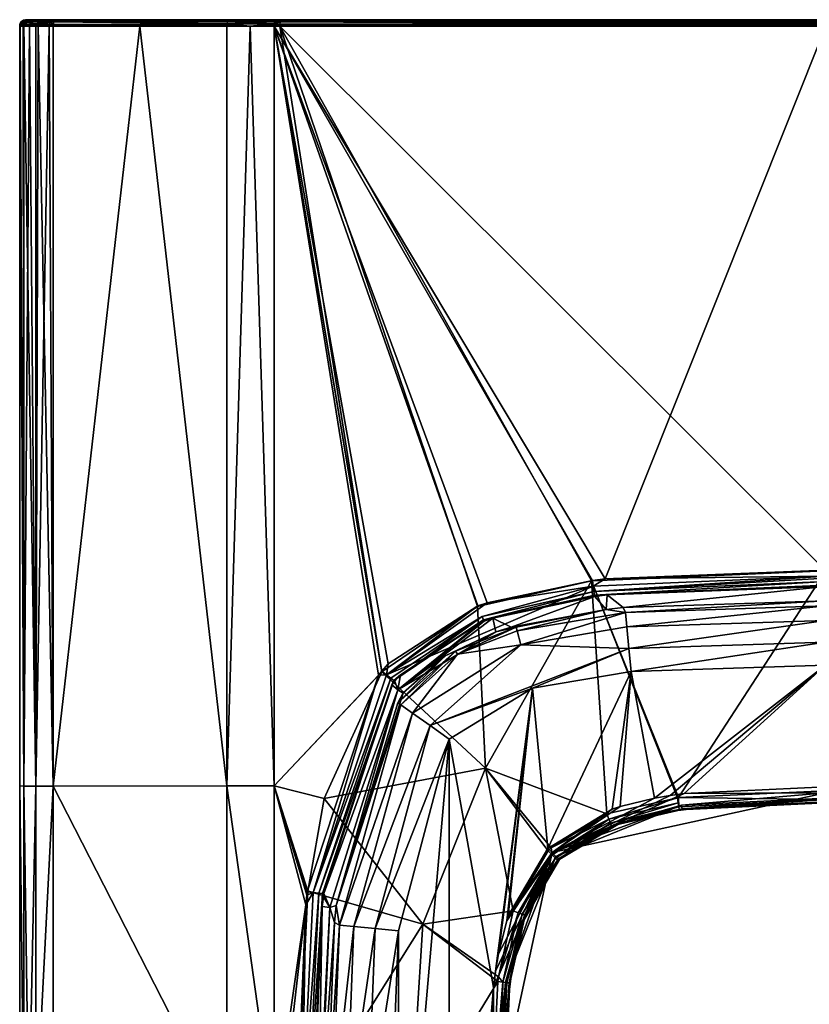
# Model space of a CAD drawing. Header units: centimetres. Extents: x 0.17 to 5.25, y -16.24 to -10.14.
# Tile 4 of 6: x 0.17 to 2.66, y -13.25 to -10.14. Entities that reach past the tile are written whole.
import ezdxf

# ---------------------------------------------------------------- set-up
doc = ezdxf.new("R2010")
doc.units = ezdxf.units.CM
doc.layers.get('0').update_dxf_attribs({"true_color": 0x5890e1})

msp = doc.modelspace()

# ---------------------------------------------------------------- meshes
at = {"color": 114, "true_color": 0x1bb158}
mesh = msp.add_polyface(dxfattribs=at)
corners = [(0.1765, -10.1498, 30.5367), (0.1768, -10.1506, 30.5165), (0.1756, -10.1506, 30.5367), (0.1848, -10.1451, 30.5174), (0.183, -10.1453, 30.5367), (0.1836, -10.1451, 30.5367), (0.1919, -10.1438, 30.5183), (0.1908, -10.1438, 30.5367), (0.172, -10.1563, 30.5367), (0.1908, -10.1438, 30.7115), (0.1884, -10.144, 30.8863), (0.1831, -10.1453, 30.8863), (0.1792, -10.1474, 30.8863), (0.1765, -10.1498, 30.8863), (0.1728, -10.1547, 30.8863), (0.1908, -10.1438, 31.0387), (0.1884, -10.144, 31.1911), (0.1831, -10.1453, 31.1911), (0.1792, -10.1474, 31.1911), (0.1765, -10.1498, 31.1911), (0.1728, -10.1547, 31.1911), (0.1908, -10.1438, 31.366), (0.1836, -10.1451, 31.5407), (0.1908, -10.1438, 31.5407), (0.183, -10.1453, 31.5407), (0.1765, -10.1498, 31.5407), (0.1756, -10.1506, 31.5407), (0.194, -10.1451, 31.5973), (0.1865, -10.1506, 31.6002), (0.172, -10.1563, 31.5407)]
mesh.append_faces([[corners[k] for k in face] for face in [(0, 1, 2), (0, 3, 1), (0, 4, 3), (3, 4, 5), (8, 2, 1), (7, 5, 9), (9, 5, 10), (10, 5, 11), (11, 5, 4), (12, 4, 0), (13, 0, 2), (14, 13, 2), (13, 12, 0), (12, 11, 4), (15, 10, 11), (16, 11, 17), (16, 15, 11), (11, 12, 17), (17, 12, 18), (18, 12, 13), (19, 13, 14), (20, 19, 14), (19, 18, 13), (21, 16, 22), (23, 21, 22), (16, 17, 22), (22, 17, 24), (24, 17, 18), (25, 18, 19), (26, 19, 20), (26, 25, 19), (25, 24, 18), (22, 24, 27), (27, 24, 25), (28, 25, 26), (29, 28, 26), (25, 28, 27)]], dxfattribs={"color": 114})
mesh.append_faces([[corners[k] for k in face] for face in [(6, 5, 7)]], dxfattribs={"vtx0": -1, "color": 114})
mesh.append_faces([[corners[k] for k in face] for face in [(6, 3, 5)]], dxfattribs={"vtx2": -1, "color": 114})
mesh = msp.add_polyface(dxfattribs=at)
corners = [(0.1908, -10.1438, 31.366), (0.1908, -10.1438, 30.7115), (0.1908, -10.1438, 31.0387), (0.2352, -10.1438, 30.4291), (0.269, -10.1451, 30.3954), (0.2118, -10.1451, 30.446), (0.2178, -10.1438, 30.4502), (0.2021, -10.1438, 30.4791), (0.2724, -10.1438, 30.4018), (0.2811, -10.1451, 30.3896), (0.278, -10.1506, 30.3823), (0.2653, -10.1506, 30.3883), (0.1848, -10.1451, 30.5174), (0.1919, -10.1438, 30.5183), (0.1768, -10.1506, 30.5165), (0.2052, -10.1506, 30.4415), (0.1884, -10.144, 30.8863), (0.1884, -10.144, 31.1911), (0.2007, -10.1438, 31.5948), (0.1836, -10.1451, 31.5407), (0.194, -10.1451, 31.5973), (0.2421, -10.1438, 31.6548), (0.2811, -10.1451, 31.6878), (0.284, -10.1438, 31.6811), (0.2321, -10.1506, 31.6662), (0.2373, -10.1451, 31.6602), (0.1908, -10.1438, 31.5407), (0.5563, -10.1438, 31.7929), (0.5563, -10.1438, 30.2845), (0.284, -10.1438, 30.3963), (0.1908, -10.1438, 30.5367), (0.2291, -10.1592, 31.6696), (0.1865, -10.1506, 31.6002), (0.278, -10.1506, 31.6952)]
mesh.append_faces([[corners[k] for k in face] for face in [(3, 4, 5), (6, 5, 7), (6, 3, 5), (12, 13, 7), (5, 12, 7), (3, 8, 4), (1, 16, 2), (2, 17, 0)]], dxfattribs={"color": 114})
mesh.append_faces([[corners[k] for k in face] for face in [(0, 1, 2), (8, 9, 4), (4, 10, 11), (5, 14, 12), (4, 15, 5), (18, 19, 20), (21, 22, 23), (24, 22, 25), (18, 25, 21), (24, 20, 32)]], dxfattribs={"vtx0": -1, "color": 114})
mesh.append_faces([[corners[k] for k in face] for face in [(0, 18, 21), (0, 21, 23), (0, 23, 27), (0, 28, 29), (0, 29, 8), (0, 8, 3), (0, 3, 6), (0, 6, 7), (0, 7, 13), (0, 13, 30), (0, 30, 1)]], dxfattribs={"vtx0": -1, "vtx2": -1, "color": 114})
mesh.append_faces([[corners[k] for k in face] for face in [(0, 26, 18), (8, 29, 9), (4, 9, 10), (5, 15, 14), (4, 11, 15), (18, 26, 19), (21, 25, 22), (31, 24, 32), (24, 33, 22), (18, 20, 25), (24, 25, 20)]], dxfattribs={"vtx2": -1, "color": 114})
mesh = msp.add_polyface(dxfattribs=at)
corners = [(0.973, -10.1506, 31.9447), (0.9911, -10.1506, 31.9458), (0.9731, -10.1498, 31.9439), (0.8258, -10.1498, 31.9126), (0.8255, -10.1506, 31.9133), (0.9013, -10.1438, 31.9197), (0.9735, -10.1451, 31.9367), (0.9739, -10.1438, 31.9296), (0.9735, -10.1452, 31.937), (0.8282, -10.1452, 31.9061), (0.8283, -10.1451, 31.9059), (0.8308, -10.1438, 31.8991), (0.2811, -10.1451, 31.6878), (0.278, -10.1506, 31.6952), (0.5563, -10.1438, 31.7929), (0.284, -10.1438, 31.6811), (0.9739, -10.1438, 30.1479), (0.9735, -10.1451, 30.1408), (0.9013, -10.1438, 30.1577), (0.9735, -10.1452, 30.1405), (0.8282, -10.1452, 30.1714), (0.8283, -10.1451, 30.1716), (0.8308, -10.1438, 30.1784), (0.9731, -10.1498, 30.1336), (0.8255, -10.1506, 30.1641), (0.973, -10.1506, 30.1328), (0.5563, -10.1438, 30.2845), (0.2811, -10.1451, 30.3896), (0.284, -10.1438, 30.3963), (0.8258, -10.1498, 30.1649), (0.278, -10.1506, 30.3823), (0.1908, -10.1438, 31.366), (0.992, -10.1438, 31.9306)]
mesh.append_faces([[corners[k] for k in face] for face in [(0, 1, 2), (5, 6, 7), (8, 6, 5), (8, 5, 9), (5, 10, 9), (11, 10, 5), (10, 12, 9), (12, 3, 9), (13, 3, 12), (4, 3, 13), (11, 14, 10), (14, 12, 10), (15, 12, 14), (16, 17, 18), (18, 17, 19), (20, 18, 19), (20, 21, 18), (18, 21, 22), (22, 21, 26), (26, 21, 27), (28, 26, 27), (21, 20, 27), (27, 20, 29), (30, 29, 24), (30, 27, 29)]], dxfattribs={"color": 114})
mesh.append_faces([[corners[k] for k in face] for face in [(0, 3, 4), (3, 8, 9), (23, 20, 19), (24, 23, 25)]], dxfattribs={"vtx0": -1, "color": 114})
mesh.append_faces([[corners[k] for k in face] for face in [(31, 14, 11), (31, 11, 5), (31, 5, 7), (31, 7, 32), (31, 16, 18), (31, 18, 22), (31, 22, 26)]], dxfattribs={"vtx0": -1, "vtx2": -1, "color": 114})
mesh.append_faces([[corners[k] for k in face] for face in [(0, 2, 3), (3, 2, 8), (23, 29, 20), (24, 29, 23)]], dxfattribs={"vtx2": -1, "color": 114})
mesh = msp.add_polyface(dxfattribs=at)
corners = [(0.9911, -10.1506, 31.9458), (0.9916, -10.1451, 31.9378), (0.9731, -10.1498, 31.9439), (0.9728, -10.1566, 31.9483), (0.9908, -10.1592, 31.9503), (0.9739, -10.1438, 31.9296), (0.9735, -10.1451, 31.9367), (0.992, -10.1438, 31.9306), (0.9735, -10.1452, 31.937), (0.9728, -10.1592, 31.9492), (0.9908, -10.1641, 31.9509), (2.0151, -11.9055, 30.0839), (0.9727, -10.1641, 30.1277), (2.7105, -10.1641, 30.0756), (1.9753, -11.9102, 30.0849), (1.6439, -11.9807, 30.0952), (1.6147, -11.991, 30.0963), (1.3314, -12.1736, 30.1084), (1.3118, -12.1959, 30.1093), (1.3015, -12.2085, 30.1098), (0.9727, -12.5579, 30.1277), (1.3113, -12.1983, 31.9682), (0.9727, -10.1641, 31.9498), (0.9727, -12.5579, 31.9498), (1.613, -11.9927, 31.9811), (1.9727, -11.9117, 31.9924), (2.7107, -11.8799, 32.0018), (1.6324, -12.0349, 30.127), (1.6278, -12.0242, 30.1103), (1.9802, -11.9456, 30.0992), (1.9778, -11.9286, 30.0883), (2.0221, -11.9563, 30.1333), (1.983, -11.9609, 30.1342), (1.982, -11.957, 30.1159), (1.6619, -12.0289, 30.1441), (2.0185, -12.0018, 31.4151), (1.7192, -12.0576, 31.4151), (0.9739, -10.1438, 30.1479), (2.7105, -10.1451, 30.0887), (0.9735, -10.1451, 30.1408), (0.973, -10.1506, 30.1328), (2.7105, -10.1592, 30.0762), (0.9728, -10.1566, 30.1291), (0.9731, -10.1498, 30.1336), (2.7105, -10.1506, 30.0807), (0.9728, -10.1592, 30.1283), (0.9735, -10.1452, 30.1405), (0.1908, -10.1438, 31.366), (4.429, -10.1438, 31.9306), (2.7105, -10.1438, 30.0959)]
mesh.append_faces([[corners[k] for k in face] for face in [(0, 1, 2), (0, 3, 4), (5, 6, 7), (7, 6, 1), (6, 8, 1), (1, 8, 2), (4, 9, 10), (11, 12, 13), (11, 14, 12), (12, 14, 15), (16, 12, 15), (16, 17, 12), (12, 17, 18), (19, 12, 18), (19, 20, 12), (21, 22, 23), (21, 10, 22), (21, 24, 10), (10, 24, 25), (26, 10, 25), (27, 28, 29), (28, 30, 29), (15, 14, 30), (30, 14, 11), (31, 32, 33), (33, 32, 34), (34, 27, 33), (33, 27, 29), (32, 35, 36), (34, 32, 36), (37, 38, 39), (40, 41, 42), (40, 43, 44), (42, 41, 45), (13, 12, 45), (43, 46, 38), (38, 46, 39)]], dxfattribs={"color": 114})
mesh.append_faces([[corners[k] for k in face] for face in [(47, 7, 48), (47, 49, 37)]], dxfattribs={"vtx0": -1, "vtx2": -1, "color": 114})
mesh = msp.add_polyface(dxfattribs=at)
corners = [(2.7105, -10.1641, 30.0756), (3.1827, -11.888, 30.0794), (2.7105, -11.8785, 30.0756), (2.0151, -11.9055, 30.0839), (2.7107, -11.8799, 32.0018), (4.4302, -10.1641, 31.9509), (0.9908, -10.1641, 31.9509), (2.7165, -11.88, 32.0019), (2.7223, -11.8801, 32.0019), (2.7136, -11.88, 32.0019), (2.7122, -11.88, 32.0019), (2.7109, -11.88, 32.0019), (2.7102, -11.9297, 30.125), (2.7104, -11.9256, 30.1066), (3.1792, -11.9395, 30.1288), (2.7104, -11.9141, 30.09), (3.4391, -11.9571, 30.1159), (2.7104, -11.9031, 30.0819), (3.441, -11.9457, 30.0992), (2.7103, -11.897, 30.079), (1.982, -11.957, 30.1159), (1.9802, -11.9456, 30.0992), (2.0221, -11.9563, 30.1333), (1.9778, -11.9286, 30.0883), (2.7101, -11.9747, 31.4151), (2.0725, -11.9961, 31.4151), (2.0185, -12.0018, 31.4151), (1.983, -11.9609, 30.1342), (2.0801, -12.0117, 31.488), (2.71, -11.991, 31.488), (2.0843, -12.0571, 31.5542), (3.3365, -12.0115, 31.488), (0.9739, -10.1438, 30.1479), (2.7105, -10.1438, 30.0959), (2.7105, -10.1451, 30.0887), (0.973, -10.1506, 30.1328), (2.7105, -10.1506, 30.0807), (2.7105, -10.1592, 30.0762), (0.9731, -10.1498, 30.1336), (0.9728, -10.1592, 30.1283), (0.9916, -10.1451, 31.9378), (0.9911, -10.1506, 31.9458), (4.4299, -10.1506, 31.9458), (0.992, -10.1438, 31.9306), (4.4294, -10.1451, 31.9378), (0.9908, -10.1592, 31.9503), (4.4302, -10.1592, 31.9503), (0.1908, -10.1438, 31.366), (4.447, -10.1438, 30.1479)]
mesh.append_faces([[corners[k] for k in face] for face in [(0, 1, 2), (3, 0, 2), (4, 5, 6), (4, 7, 8), (4, 9, 7), (4, 10, 9), (4, 11, 10), (12, 13, 14), (13, 15, 16), (15, 17, 18), (18, 17, 19), (19, 2, 1), (20, 21, 15), (13, 20, 15), (13, 22, 20), (13, 12, 22), (19, 3, 2), (19, 23, 3), (19, 21, 23), (19, 17, 21), (21, 17, 15), (24, 25, 12), (12, 25, 22), (22, 25, 26), (27, 22, 26), (14, 24, 12), (26, 25, 28), (28, 25, 24), (29, 28, 24), (29, 30, 28), (31, 29, 24), (32, 33, 34), (35, 36, 37), (36, 38, 34), (37, 0, 39)]], dxfattribs={"color": 114})
mesh.append_faces([[corners[k] for k in face] for face in [(47, 48, 33)]], dxfattribs={"vtx0": -1, "vtx2": -1, "color": 114})
mesh.append_faces([[corners[k] for k in face] for face in [(40, 41, 42), (43, 40, 44), (41, 45, 46), (45, 6, 5)]], dxfattribs={"vtx2": -1, "color": 114})
mesh = msp.add_polyface(dxfattribs=at)
corners = [(4.4474, -10.1451, 31.9367), (4.429, -10.1438, 31.9306), (4.4294, -10.1451, 31.9378), (4.4299, -10.1506, 31.9458), (4.4479, -10.1498, 31.9439), (0.9916, -10.1451, 31.9378), (0.992, -10.1438, 31.9306), (0.9911, -10.1506, 31.9458), (4.4302, -10.1592, 31.9503), (4.447, -10.1438, 30.1479), (4.4474, -10.1451, 30.1408), (2.7105, -10.1438, 30.0959), (2.7105, -10.1451, 30.0887), (4.4474, -10.1452, 30.1405), (4.4479, -10.1498, 30.1336), (2.7105, -10.1506, 30.0807), (4.448, -10.1506, 30.1328), (4.4482, -10.1566, 30.1291), (4.4482, -10.1592, 30.1283), (0.1908, -10.1438, 31.366), (4.447, -10.1438, 31.9296), (4.5197, -10.1438, 31.9197), (4.5902, -10.1438, 31.8991), (4.8647, -10.1438, 31.7929), (5.137, -10.1438, 31.6811), (5.1643, -10.1438, 31.6662), (5.1789, -10.1438, 31.6548), (5.2127, -10.1438, 31.6115), (5.2203, -10.1438, 31.5948), (5.2302, -10.1438, 31.5407), (5.2302, -10.1438, 31.366), (5.2302, -10.1438, 31.1911), (5.2302, -10.1438, 31.0387), (5.2302, -10.1438, 30.8863), (5.2302, -10.1438, 30.7115), (5.2302, -10.1438, 30.5367), (5.2291, -10.1438, 30.5183), (5.2127, -10.1438, 30.4659), (5.2031, -10.1438, 30.4502), (5.1643, -10.1438, 30.4112), (5.1486, -10.1438, 30.4018), (5.137, -10.1438, 30.3963), (4.8647, -10.1438, 30.2845), (4.5902, -10.1438, 30.1784), (4.5197, -10.1438, 30.1577)]
mesh.append_faces([[corners[k] for k in face] for face in [(0, 1, 2), (2, 3, 4), (9, 10, 11), (11, 10, 12), (10, 13, 12), (12, 13, 14), (15, 14, 16), (17, 15, 16), (17, 18, 15), (14, 15, 12)]], dxfattribs={"color": 114})
mesh.append_faces([[corners[k] for k in face] for face in [(5, 3, 2), (6, 2, 1), (7, 8, 3)]], dxfattribs={"vtx0": -1, "color": 114})
mesh.append_faces([[corners[k] for k in face] for face in [(19, 1, 20), (19, 20, 21), (19, 21, 22), (19, 22, 23), (19, 23, 24), (19, 24, 25), (19, 25, 26), (19, 26, 27), (19, 27, 28), (19, 28, 29), (19, 29, 30), (19, 30, 31), (19, 31, 32), (19, 32, 33), (19, 33, 34), (19, 34, 35), (19, 35, 36), (19, 36, 37), (19, 37, 38), (19, 38, 39), (19, 39, 40), (19, 40, 41), (19, 41, 42), (19, 42, 43), (19, 43, 44), (19, 44, 9)]], dxfattribs={"vtx0": -1, "vtx2": -1, "color": 114})
mesh = msp.add_polyface(dxfattribs=at)
corners = [(0.172, -10.1563, 30.5367), (0.1723, -10.1592, 30.5159), (0.1711, -10.1592, 30.5367), (0.1768, -10.1506, 30.5165), (0.2653, -10.1506, 30.3883), (0.2763, -10.1592, 30.3781), (0.2633, -10.1592, 30.3843), (0.2209, -10.1641, 30.4148), (0.2016, -10.1592, 30.4389), (0.1705, -10.1641, 30.5367), (0.2052, -10.1506, 30.4415), (0.1833, -10.1641, 30.4714), (0.1728, -10.1547, 30.8863), (0.1756, -10.1506, 30.5367), (0.172, -10.1564, 30.8863), (0.1705, -10.1641, 30.7115), (0.1705, -10.1641, 30.8863), (0.1728, -10.1547, 31.1911), (0.172, -10.1564, 31.1911), (0.1705, -10.1641, 31.0387), (0.1705, -10.1641, 31.1911), (0.172, -10.1563, 31.5407), (0.1711, -10.1592, 31.5407), (0.1705, -10.1641, 31.366), (0.1756, -10.1506, 31.5407), (0.1823, -10.1592, 31.6018), (0.1865, -10.1506, 31.6002), (0.1831, -10.1641, 31.6056), (0.2212, -10.1641, 31.663), (0.2291, -10.1592, 31.6696), (0.2287, -10.1641, 31.6701), (0.1817, -10.1641, 31.602), (0.1705, -10.1641, 31.5407), (0.2761, -10.1641, 31.6998), (0.2763, -10.1592, 31.6993), (0.278, -10.1506, 31.6952), (0.2321, -10.1506, 31.6662), (0.278, -10.1506, 30.3823), (0.2761, -10.1641, 30.3776)]
mesh.append_faces([[corners[k] for k in face] for face in [(0, 1, 2), (0, 3, 1), (7, 8, 6), (1, 8, 11), (12, 13, 0), (14, 0, 2), (15, 14, 2), (15, 16, 14), (14, 12, 0), (17, 12, 14), (18, 14, 19), (20, 18, 19), (14, 16, 19), (18, 17, 14), (21, 17, 18), (22, 18, 23), (18, 20, 23), (22, 21, 18), (21, 24, 17), (21, 25, 26), (21, 22, 25), (25, 27, 28), (29, 28, 30), (25, 28, 29)]], dxfattribs={"color": 114})
mesh.append_faces([[corners[k] for k in face] for face in [(4, 5, 6), (1, 9, 2), (4, 8, 10), (10, 1, 3), (31, 22, 32), (29, 33, 34), (29, 35, 36), (29, 26, 25)]], dxfattribs={"vtx0": -1, "color": 114})
mesh.append_faces([[corners[k] for k in face] for face in [(4, 37, 5), (6, 5, 38), (4, 6, 8), (10, 8, 1), (31, 25, 22), (29, 30, 33), (29, 34, 35)]], dxfattribs={"vtx2": -1, "color": 114})
mesh = msp.add_polyface(dxfattribs=at)
corners = [(0.2761, -10.1641, 31.6998), (0.2287, -10.1641, 31.6701), (0.2761, -12.5588, 31.6998), (0.2212, -12.5591, 31.6629), (0.2212, -10.1641, 31.663), (0.1831, -10.1641, 31.6056), (0.1832, -12.5585, 31.6055), (0.1817, -10.1641, 31.602), (0.1705, -10.1641, 31.5407), (0.1705, -12.5579, 31.5407), (0.5488, -10.1641, 31.8118), (0.1705, -10.1641, 31.366), (0.1705, -12.5579, 31.1911), (0.1705, -10.1641, 31.1911), (0.1705, -10.1641, 31.0387), (0.1705, -12.5579, 30.8863), (0.1705, -10.1641, 30.8863), (0.2761, -10.1641, 30.3776), (0.5488, -10.1641, 30.2656), (0.2761, -12.5588, 30.3776), (0.1705, -10.1641, 30.5367), (0.1717, -10.1641, 30.5159), (0.1705, -12.5579, 30.5367), (0.1833, -12.5585, 30.4717), (0.1833, -10.1641, 30.4714), (0.1834, -12.5585, 30.4713), (0.2011, -10.1641, 30.4386), (0.2209, -12.5591, 30.4149), (0.2209, -10.1641, 30.4148), (0.2212, -12.5591, 30.4146), (0.263, -10.1641, 30.3837), (0.1705, -10.1641, 30.7115), (0.2633, -10.1592, 30.3843), (0.2016, -10.1592, 30.4389), (0.1723, -10.1592, 30.5159), (0.1711, -10.1592, 30.5367), (0.1711, -10.1592, 31.5407), (0.1823, -10.1592, 31.6018)]
mesh.append_faces([[corners[k] for k in face] for face in [(0, 1, 2), (2, 1, 3), (3, 1, 4), (5, 3, 4), (5, 6, 3), (5, 7, 6), (6, 7, 8), (9, 6, 8), (2, 10, 0), (8, 11, 9), (9, 11, 12), (12, 11, 13), (13, 14, 12), (12, 14, 15), (15, 14, 16), (17, 18, 19), (20, 21, 22), (22, 21, 23), (23, 21, 24), (25, 24, 26), (27, 26, 28), (29, 28, 30), (19, 30, 17), (19, 29, 30), (29, 27, 28), (27, 25, 26), (25, 23, 24), (16, 31, 15), (15, 31, 22), (22, 31, 20), (28, 32, 30), (28, 26, 33), (33, 26, 24), (34, 24, 21), (31, 35, 20), (8, 36, 11), (7, 5, 37)]], dxfattribs={"color": 114})
mesh.append_faces([[corners[k] for k in face] for face in [(32, 17, 30)]], dxfattribs={"vtx0": -1, "color": 114})
mesh.append_faces([[corners[k] for k in face] for face in [(34, 21, 20)]], dxfattribs={"vtx2": -1, "color": 114})
mesh = msp.add_polyface(dxfattribs=at)
corners = [(0.973, -10.1506, 31.9447), (0.9728, -10.1566, 31.9483), (0.9911, -10.1506, 31.9458), (0.9728, -10.1592, 31.9492), (0.9908, -10.1592, 31.9503), (0.9727, -10.1641, 31.9498), (0.9908, -10.1641, 31.9509), (0.8242, -10.1566, 31.9167), (0.897, -10.1641, 31.9395), (0.8237, -10.1641, 31.9181), (0.8239, -10.1592, 31.9176), (0.5488, -10.1641, 31.8118), (0.8237, -12.558, 31.9182), (0.2761, -12.5588, 31.6998), (0.9727, -12.5579, 31.9498), (0.2761, -12.5588, 30.3776), (0.5488, -10.1641, 30.2656), (0.8237, -12.558, 30.1593), (0.8237, -10.1641, 30.1594), (0.897, -10.1641, 30.1379), (0.9727, -12.5579, 30.1277), (0.9727, -10.1641, 30.1277), (0.2763, -10.1592, 31.6993), (0.2761, -10.1641, 31.6998), (0.278, -10.1506, 31.6952), (0.8255, -10.1506, 31.9133), (0.9728, -10.1566, 30.1291), (0.9728, -10.1592, 30.1283), (0.8239, -10.1592, 30.1599), (0.8242, -10.1566, 30.1607), (0.8255, -10.1506, 30.1641), (0.278, -10.1506, 30.3823), (0.2763, -10.1592, 30.3781), (0.2761, -10.1641, 30.3776), (0.973, -10.1506, 30.1328)]
mesh.append_faces([[corners[k] for k in face] for face in [(0, 1, 2), (1, 3, 4), (3, 5, 6), (7, 8, 1), (8, 3, 1), (5, 3, 8), (9, 8, 10), (8, 7, 10), (9, 11, 12), (12, 11, 13), (5, 8, 14), (14, 8, 12), (12, 8, 9), (15, 16, 17), (17, 16, 18), (18, 19, 17), (17, 19, 20), (20, 19, 21), (11, 9, 10), (22, 23, 11), (22, 11, 10), (22, 10, 7), (22, 7, 24), (7, 25, 24), (19, 26, 27), (21, 19, 27), (18, 28, 19), (19, 28, 29), (26, 19, 29), (29, 31, 30), (29, 32, 31), (29, 28, 32), (32, 28, 16), (33, 32, 16), (28, 18, 16)]], dxfattribs={"color": 114})
mesh.append_faces([[corners[k] for k in face] for face in [(0, 7, 1), (30, 26, 29)]], dxfattribs={"vtx0": -1, "color": 114})
mesh.append_faces([[corners[k] for k in face] for face in [(0, 25, 7), (30, 34, 26)]], dxfattribs={"vtx2": -1, "color": 114})
mesh = msp.add_polyface(dxfattribs=at)
corners = [(4.4482, -10.1566, 31.9483), (4.4302, -10.1592, 31.9503), (4.4482, -10.1592, 31.9492), (4.524, -10.1641, 31.9395), (4.5971, -10.1592, 31.9176), (4.5968, -10.1566, 31.9167), (4.4302, -10.1641, 31.9509), (4.4483, -10.1641, 31.9498), (3.3227, -11.8975, 30.0821), (3.1827, -11.888, 30.0794), (2.7105, -10.1641, 30.0756), (4.4483, -10.1641, 30.1277), (3.4458, -11.9104, 30.0849), (2.7107, -11.8799, 32.0018), (2.7223, -11.8801, 32.0019), (0.9908, -10.1592, 31.9503), (2.7339, -11.8801, 32.0019), (2.757, -11.8801, 32.0018), (2.8032, -11.8803, 32.0017), (2.8958, -11.8813, 32.0013), (3.0801, -11.8853, 31.9996), (3.4485, -11.9118, 31.9924), (4.1097, -12.1984, 31.9682), (4.5973, -12.558, 31.9182), (4.8722, -10.1641, 31.8118), (4.5973, -10.1641, 31.9181), (4.4482, -12.5582, 31.9498), (4.5973, -10.1641, 30.1594), (4.8722, -10.1641, 30.2656), (4.5973, -12.558, 30.1593), (4.524, -10.1641, 30.1379), (4.4482, -12.5582, 30.1277), (4.5968, -10.1566, 30.1607), (4.5971, -10.1592, 30.1599), (4.4482, -10.1592, 30.1283), (4.4482, -10.1566, 30.1291), (2.7105, -10.1506, 30.0807), (2.7105, -10.1592, 30.0762), (5.1447, -10.1592, 30.3781), (5.1447, -10.1592, 31.6993)]
mesh.append_faces([[corners[k] for k in face] for face in [(0, 1, 2), (3, 4, 5), (2, 6, 7), (2, 1, 6), (8, 9, 10), (10, 11, 12), (13, 14, 6), (0, 3, 5), (14, 16, 6), (6, 16, 17), (18, 6, 17), (18, 19, 6), (6, 19, 20), (21, 6, 20), (7, 6, 22), (23, 24, 25), (25, 3, 23), (26, 3, 7), (27, 28, 29), (11, 30, 31), (29, 30, 27), (3, 2, 7), (0, 2, 3), (30, 32, 33), (27, 30, 33), (11, 34, 30), (30, 34, 35), (32, 30, 35), (36, 34, 37), (11, 10, 34), (34, 10, 37), (27, 33, 28), (28, 33, 38), (33, 32, 38), (24, 39, 4), (25, 24, 4), (4, 39, 5), (25, 4, 3)]], dxfattribs={"color": 114})
mesh.append_faces([[corners[k] for k in face] for face in [(15, 6, 1)]], dxfattribs={"vtx0": -1, "color": 114})
mesh = msp.add_polyface(dxfattribs=at)
corners = [(2.0449, -12.679, 31.6433), (2.2566, -12.6187, 31.6262), (2.2582, -12.6298, 31.6433), (2.0458, -12.6817, 31.6528), (2.2586, -12.6326, 31.6528), (2.1802, -12.6461, 31.662), (2.2282, -12.6378, 31.662), (2.0785, -12.6714, 31.662), (1.8481, -12.7678, 31.6149), (2.2205, -12.5876, 31.6112), (2.2641, -12.5815, 31.6112), (2.7105, -12.5792, 31.6149), (2.7105, -12.5963, 31.6262), (2.2706, -12.6319, 31.662), (2.0778, -12.6716, 31.7157), (2.1802, -12.6461, 31.7169), (2.2278, -12.6379, 31.7173), (2.2706, -12.6319, 31.7176), (2.247, -12.5949, 31.7874), (2.7107, -11.8799, 32.0018), (1.9727, -11.9117, 31.9924), (2.2434, -12.5953, 31.7874), (2.0324, -12.6752, 31.7569), (2.0358, -12.6832, 31.7368), (2.2477, -12.6242, 31.7577), (2.2459, -12.6116, 31.7745), (2.0273, -12.6626, 31.774), (2.2489, -12.632, 31.7383), (2.7105, -12.601, 31.7582), (2.0972, -12.1977, 31.6112), (2.0906, -12.1247, 31.5976), (2.7097, -12.1045, 31.5976), (2.0843, -12.0571, 31.5542), (2.7099, -12.0366, 31.5542), (2.7096, -12.1778, 31.6112), (2.1706, -12.5963, 31.6112), (2.0633, -12.6229, 31.6112)]
mesh.append_faces([[corners[k] for k in face] for face in [(0, 1, 2), (3, 2, 4), (5, 4, 6), (5, 3, 4), (5, 7, 3), (8, 9, 10), (11, 8, 10), (11, 1, 8), (1, 12, 2), (13, 4, 2), (13, 6, 4), (0, 2, 3), (14, 7, 15), (15, 7, 5), (6, 15, 5), (6, 16, 15), (6, 17, 16), (6, 13, 17), (18, 19, 20), (21, 18, 20), (22, 23, 24), (25, 24, 18), (21, 25, 18), (21, 26, 25), (15, 27, 23), (15, 16, 27), (27, 16, 17), (28, 27, 17), (28, 24, 27), (28, 18, 24), (26, 22, 25), (25, 22, 24), (23, 27, 24), (29, 30, 31), (32, 33, 30)]], dxfattribs={"color": 114})
mesh.append_faces([[corners[k] for k in face] for face in [(34, 35, 29)]], dxfattribs={"vtx0": -1, "vtx1": -1, "color": 114})
mesh.append_faces([[corners[k] for k in face] for face in [(34, 10, 9), (34, 9, 35), (29, 35, 36)]], dxfattribs={"vtx0": -1, "vtx2": -1, "color": 114})
mesh = msp.add_polyface(dxfattribs=at)
corners = [(2.7105, -12.5792, 31.6149), (2.2641, -12.5815, 31.6112), (2.7105, -12.5605, 31.6112), (2.7105, -12.5963, 31.6262), (2.2566, -12.6187, 31.6262), (2.2582, -12.6298, 31.6433), (2.7105, -12.6077, 31.6433), (2.2706, -12.6319, 31.662), (2.7105, -12.6113, 31.662), (3.1489, -12.6317, 31.662), (3.1598, -12.6294, 31.6433), (3.1613, -12.6183, 31.6262), (3.1553, -12.5813, 31.6112), (2.7105, -12.6113, 31.7186), (3.1489, -12.6317, 31.7176), (2.2706, -12.6319, 31.7176), (2.8958, -11.8813, 32.0013), (2.7105, -12.5729, 31.7877), (3.1537, -12.5923, 31.7874), (2.8032, -11.8803, 32.0017), (2.757, -11.8801, 32.0018), (2.7339, -11.8801, 32.0019), (2.7223, -11.8801, 32.0019), (2.7165, -11.88, 32.0019), (2.7136, -11.88, 32.0019), (2.7122, -11.88, 32.0019), (2.7113, -11.88, 32.0019), (2.7109, -11.88, 32.0019), (2.7107, -11.8799, 32.0018), (2.247, -12.5949, 31.7874), (2.7105, -12.601, 31.7582), (3.1718, -12.624, 31.7576), (2.7096, -12.1778, 31.6112), (2.0972, -12.1977, 31.6112), (2.7097, -12.1045, 31.5976), (2.71, -11.991, 31.488), (2.7099, -12.0366, 31.5542), (2.0843, -12.0571, 31.5542), (2.0906, -12.1247, 31.5976), (3.3196, -12.1976, 31.6112), (3.3263, -12.1246, 31.5976), (3.3324, -12.057, 31.5542)]
mesh.append_faces([[corners[k] for k in face] for face in [(0, 1, 2), (0, 3, 4), (5, 3, 6), (7, 6, 8), (7, 5, 6), (9, 6, 10), (9, 8, 6), (6, 3, 10), (10, 3, 11), (3, 0, 11), (2, 12, 0), (13, 8, 14), (14, 8, 9), (15, 7, 8), (13, 15, 8), (16, 17, 18), (16, 19, 17), (17, 19, 20), (21, 17, 20), (21, 22, 17), (17, 22, 23), (24, 17, 23), (24, 25, 17), (17, 25, 26), (27, 17, 26), (17, 27, 28), (29, 17, 28), (30, 15, 13), (30, 17, 29), (17, 30, 18), (31, 30, 14), (30, 13, 14), (32, 33, 34), (35, 36, 37), (36, 34, 38), (32, 34, 39), (34, 36, 40), (36, 35, 41)]], dxfattribs={"color": 114})
mesh.append_faces([[corners[k] for k in face] for face in [(39, 2, 32)]], dxfattribs={"vtx0": -1, "vtx1": -1, "color": 114})
mesh.append_faces([[corners[k] for k in face] for face in [(32, 2, 1)]], dxfattribs={"vtx0": -1, "vtx2": -1, "color": 114})
mesh = msp.add_polyface(dxfattribs=at)
corners = [(1.8704, -12.7898, 31.6528), (2.0449, -12.679, 31.6433), (2.0458, -12.6817, 31.6528), (1.8723, -12.7891, 31.662), (2.055, -12.6792, 31.662), (1.8603, -12.7799, 31.6262), (1.8481, -12.7678, 31.6149), (2.2566, -12.6187, 31.6262), (2.0785, -12.6714, 31.662), (1.8348, -12.7546, 31.6112), (2.0381, -12.6313, 31.6112), (2.0633, -12.6229, 31.6112), (2.1706, -12.5963, 31.6112), (2.2205, -12.5876, 31.6112), (2.055, -12.6792, 31.7154), (1.8723, -12.7891, 31.7137), (2.0778, -12.6716, 31.7157), (2.2434, -12.5953, 31.7874), (1.9727, -11.9117, 31.9924), (2.0209, -12.6462, 31.7868), (1.6382, -12.5016, 31.9193), (1.8451, -12.7529, 31.7863), (1.8358, -12.7622, 31.7863), (1.613, -11.9927, 31.9811), (2.0273, -12.6626, 31.774), (1.8489, -12.775, 31.7736), (1.8592, -12.785, 31.7564), (1.8656, -12.7914, 31.7359), (2.0358, -12.6832, 31.7368), (2.0324, -12.6752, 31.7569), (2.1802, -12.6461, 31.7169), (1.7868, -12.2496, 31.6112), (1.4642, -12.3679, 31.5976), (2.0906, -12.1247, 31.5976), (2.0185, -12.0018, 31.4151), (1.7346, -12.0579, 31.4513), (1.7192, -12.0576, 31.4151), (1.7378, -12.0693, 31.488), (2.0801, -12.0117, 31.488), (1.7498, -12.1133, 31.5542), (2.0972, -12.1977, 31.6112), (2.0843, -12.0571, 31.5542), (1.7102, -12.9674, 31.6112)]
mesh.append_faces([[corners[k] for k in face] for face in [(0, 1, 2), (3, 2, 4), (5, 6, 7), (2, 8, 4), (9, 10, 6), (6, 10, 11), (12, 6, 11), (12, 13, 6), (5, 7, 1), (4, 14, 15), (4, 8, 14), (14, 8, 16), (17, 18, 19), (19, 18, 20), (21, 20, 22), (21, 19, 20), (18, 23, 20), (17, 19, 24), (24, 19, 21), (25, 24, 21), (25, 26, 24), (27, 28, 29), (15, 14, 28), (28, 14, 16), (30, 28, 16), (26, 29, 24), (31, 32, 33), (34, 35, 36), (34, 37, 35), (34, 38, 37), (39, 33, 32), (40, 31, 33), (38, 41, 39), (37, 38, 39), (41, 33, 39)]], dxfattribs={"color": 114})
mesh.append_faces([[corners[k] for k in face] for face in [(40, 9, 31)]], dxfattribs={"vtx0": -1, "vtx1": -1, "color": 114})
mesh.append_faces([[corners[k] for k in face] for face in [(40, 11, 10), (40, 10, 9), (31, 9, 42)]], dxfattribs={"vtx0": -1, "vtx2": -1, "color": 114})
mesh = msp.add_polyface(dxfattribs=at)
corners = [(1.3493, -12.2258, 30.1394), (1.3398, -12.2186, 30.1227), (1.6278, -12.0242, 30.1103), (1.3262, -12.2077, 30.1121), (1.6147, -11.991, 30.0963), (1.3314, -12.1736, 30.1084), (1.6439, -11.9807, 30.0952), (1.9778, -11.9286, 30.0883), (1.6324, -12.0349, 30.127), (1.6619, -12.0289, 30.1441), (1.6342, -12.0386, 30.1454), (1.6253, -12.042, 30.1457), (1.3707, -12.2077, 30.1568), (1.3527, -12.2281, 30.1577), (1.6382, -12.5016, 31.9193), (1.613, -11.9927, 31.9811), (1.3113, -12.1983, 31.9682), (1.1295, -12.5971, 31.9588), (1.7192, -12.0576, 31.4151), (1.6711, -12.0727, 31.4151), (1.3623, -12.2547, 30.8533), (1.511, -12.1476, 31.4151), (1.3794, -12.2648, 31.4151), (1.3785, -12.2658, 31.4151), (1.3433, -12.2397, 30.1582), (1.4642, -12.3679, 31.5976), (1.2238, -13.0011, 31.5542), (1.4087, -12.3289, 31.5542), (1.7498, -12.1133, 31.5542), (1.5501, -12.1432, 31.488), (1.7378, -12.0693, 31.488), (1.7346, -12.0579, 31.4513), (1.3713, -12.3026, 31.488), (1.5443, -12.1329, 31.4513), (1.3618, -12.2959, 31.4513), (1.524, -12.4103, 31.6112), (1.7868, -12.2496, 31.6112)]
mesh.append_faces([[corners[k] for k in face] for face in [(0, 1, 2), (1, 3, 2), (4, 3, 5), (4, 6, 3), (3, 6, 7), (2, 3, 7), (8, 9, 10), (11, 8, 10), (11, 12, 8), (8, 12, 0), (2, 8, 0), (12, 13, 0), (14, 15, 16), (17, 14, 16), (9, 18, 19), (20, 19, 21), (22, 20, 21), (22, 23, 20), (20, 24, 13), (12, 20, 13), (12, 11, 20), (20, 11, 10), (9, 20, 10), (9, 19, 20), (25, 26, 27), (28, 27, 29), (30, 29, 31), (27, 28, 25), (29, 32, 33), (31, 33, 19), (18, 31, 19), (34, 23, 22), (21, 34, 22), (21, 33, 34), (21, 19, 33), (35, 25, 36), (30, 28, 29), (32, 29, 27), (34, 33, 32), (33, 31, 29)]], dxfattribs={"color": 114})
mesh = msp.add_polyface(dxfattribs=at)
corners = [(1.3015, -12.2085, 30.1098), (1.077, -12.8886, 30.1216), (0.9727, -12.5579, 30.1277), (1.3113, -12.1983, 31.9682), (0.9727, -12.5579, 31.9498), (1.1295, -12.5971, 31.9588), (1.1127, -12.8956, 30.1346), (1.0952, -12.8936, 30.1241), (1.3398, -12.2186, 30.1227), (1.3262, -12.2077, 30.1121), (1.3118, -12.1959, 30.1093), (1.3314, -12.1736, 30.1084), (1.3493, -12.2258, 30.1394), (1.3527, -12.2281, 30.1577), (1.3433, -12.2397, 30.1582), (1.1246, -12.897, 30.1511), (1.1288, -12.8973, 30.169), (1.1276, -12.9075, 30.169), (1.1242, -12.938, 30.1693), (1.0896, -13.6272, 30.1532), (1.0776, -13.6271, 30.1365), (1.0781, -12.8895, 31.956), (1.4409, -12.9934, 31.9128), (1.0424, -13.6273, 31.9539), (1.3623, -12.2547, 30.8533), (1.3785, -12.2658, 31.4151), (1.1683, -12.9345, 31.4152), (1.148, -12.9406, 30.8533), (1.1628, -12.9881, 31.4152), (1.1176, -13.6273, 30.8533), (1.1126, -13.6273, 30.7122), (1.3643, -13.0144, 31.6112), (1.267, -13.6275, 31.5976), (1.2912, -13.0075, 31.5976), (1.1992, -13.6274, 31.5542), (1.2238, -13.0011, 31.5542), (1.1535, -13.6274, 31.488), (1.1783, -12.9968, 31.488), (1.4087, -12.3289, 31.5542), (1.3713, -12.3026, 31.488), (1.1372, -13.6274, 31.4152), (1.3618, -12.2959, 31.4513), (1.4642, -12.3679, 31.5976)]
mesh.append_faces([[corners[k] for k in face] for face in [(0, 1, 2), (3, 4, 5), (6, 7, 8), (1, 0, 7), (7, 0, 9), (8, 7, 9), (0, 10, 9), (9, 10, 11), (12, 13, 14), (15, 14, 16), (17, 15, 16), (17, 18, 15), (15, 18, 19), (20, 6, 15), (8, 12, 6), (6, 12, 15), (15, 12, 14), (5, 21, 22), (22, 21, 23), (24, 25, 26), (27, 26, 28), (29, 27, 28), (27, 30, 18), (17, 27, 18), (17, 16, 27), (27, 16, 24), (26, 27, 24), (16, 14, 24), (31, 32, 33), (33, 34, 35), (35, 36, 37), (38, 37, 39), (37, 40, 28), (26, 37, 28), (26, 39, 37), (26, 41, 39), (26, 25, 41), (42, 33, 35), (38, 35, 37)]], dxfattribs={"color": 114})
mesh = msp.add_polyface(dxfattribs=at)
corners = [(1.7154, -13.1783, 31.6528), (1.7128, -13.178, 31.6433), (1.7637, -12.9657, 31.6528), (1.7294, -13.097, 31.662), (1.7205, -13.149, 31.662), (1.7137, -13.1988, 31.662), (1.7015, -13.1765, 31.6262), (1.7611, -12.9648, 31.6433), (1.6624, -13.6273, 31.6149), (1.8481, -12.7678, 31.6149), (1.6633, -13.1927, 31.6112), (1.6702, -13.1414, 31.6112), (1.6796, -13.0874, 31.6112), (1.7137, -13.1988, 31.718), (1.7205, -13.1488, 31.7179), (1.7294, -13.097, 31.7176), (1.7538, -12.9979, 31.662), (1.3646, -14.2395, 31.6112), (1.3643, -13.0144, 31.6112), (1.524, -12.4103, 31.6112), (1.1295, -12.5971, 31.9588), (1.4409, -12.9934, 31.9128), (1.6382, -12.5016, 31.9193), (1.4011, -13.6273, 31.9111), (1.6771, -13.1743, 31.7876), (1.6792, -13.1594, 31.7876), (1.7258, -12.9514, 31.7871), (1.8358, -12.7622, 31.7863), (1.6933, -13.1765, 31.7747), (1.7417, -12.9574, 31.7743), (1.7135, -13.1792, 31.7386), (1.7619, -12.9651, 31.7375), (1.7541, -12.9621, 31.7573), (1.7057, -13.1781, 31.7581), (1.2912, -13.0075, 31.5976), (1.4642, -12.3679, 31.5976), (1.7868, -12.2496, 31.6112), (1.7102, -12.9674, 31.6112), (1.7054, -12.9829, 31.6112)]
mesh.append_faces([[corners[k] for k in face] for face in [(0, 1, 2), (3, 0, 2), (3, 4, 0), (0, 4, 5), (1, 0, 5), (6, 7, 1), (6, 8, 9), (8, 10, 9), (9, 10, 11), (12, 9, 11), (13, 5, 4), (14, 4, 15), (14, 13, 4), (4, 3, 15), (15, 3, 16), (20, 21, 22), (23, 24, 21), (24, 25, 21), (21, 25, 26), (22, 26, 27), (22, 21, 26), (25, 28, 29), (30, 13, 14), (15, 30, 14), (15, 31, 30), (26, 25, 29), (25, 24, 28), (29, 28, 32), (32, 28, 33), (31, 33, 30), (31, 32, 33), (19, 34, 35), (19, 18, 34)]], dxfattribs={"color": 114})
mesh.append_faces([[corners[k] for k in face] for face in [(36, 10, 19)]], dxfattribs={"vtx0": -1, "vtx1": -1, "color": 114})
mesh.append_faces([[corners[k] for k in face] for face in [(17, 18, 19), (36, 37, 38), (36, 38, 12), (36, 12, 11), (36, 11, 10)]], dxfattribs={"vtx0": -1, "vtx2": -1, "color": 114})
mesh = msp.add_polyface(dxfattribs=at)
corners = [(0.9927, -13.6273, 30.1265), (1.072, -12.9327, 30.1219), (1.0424, -13.6273, 30.1235), (1.0424, -13.6273, 31.9539), (1.0781, -12.8895, 31.956), (0.9727, -13.6273, 31.9498), (1.0599, -13.6272, 30.1262), (1.0458, -13.8973, 30.1239), (1.0959, -14.359, 30.128), (1.0776, -13.6271, 30.1365), (1.0896, -13.6272, 30.1532), (1.1133, -14.3573, 30.1384), (1.1251, -14.3561, 30.1551), (1.0938, -13.6273, 30.1716), (1.0978, -13.8958, 30.172), (1.1246, -12.897, 30.1511), (1.1127, -12.8956, 30.1346), (1.1242, -12.938, 30.1693), (1.0785, -14.364, 31.9522), (1.4011, -13.6273, 31.9111), (1.4409, -12.9934, 31.9128), (1.6754, -14.0729, 31.7874), (1.1126, -13.6273, 30.7122), (1.1438, -14.317, 30.7122), (1.1176, -13.6273, 30.8533), (1.1682, -14.3143, 31.4152), (1.1372, -13.6274, 31.4152), (1.1628, -12.9881, 31.4152), (1.148, -12.9406, 30.8533), (1.3403, -13.6276, 31.6112), (1.267, -13.6275, 31.5976), (1.3643, -13.0144, 31.6112), (1.1992, -13.6274, 31.5542), (1.2912, -13.0075, 31.5976), (1.1535, -13.6274, 31.488), (1.2238, -13.0011, 31.5542), (1.1783, -12.9968, 31.488), (1.1788, -14.2589, 31.488), (1.3646, -14.2395, 31.6112), (1.2917, -14.2479, 31.5976), (1.2242, -14.2544, 31.5542), (1.5253, -14.8418, 31.6112), (1.524, -12.4103, 31.6112)]
mesh.append_faces([[corners[k] for k in face] for face in [(0, 1, 2), (3, 4, 5), (6, 7, 2), (6, 8, 7), (6, 9, 8), (9, 10, 11), (11, 10, 12), (13, 14, 10), (10, 14, 12), (2, 1, 6), (9, 15, 10), (9, 6, 16), (17, 13, 10), (5, 18, 3), (19, 20, 3), (18, 21, 19), (3, 18, 19), (2, 7, 0), (13, 22, 14), (14, 22, 23), (22, 24, 23), (23, 24, 25), (24, 26, 25), (24, 27, 26), (24, 22, 28), (22, 13, 17), (29, 30, 31), (30, 32, 33), (32, 34, 35), (34, 26, 36), (25, 26, 37), (29, 38, 30), (30, 38, 39), (32, 39, 40), (34, 40, 37), (26, 34, 37), (32, 30, 39), (32, 40, 34)]], dxfattribs={"color": 114})
mesh.append_faces([[corners[k] for k in face] for face in [(41, 38, 42)]], dxfattribs={"vtx1": -1, "vtx2": -1, "color": 114})
mesh.append_faces([[corners[k] for k in face] for face in [(38, 29, 31)]], dxfattribs={"vtx2": -1, "color": 114})
mesh = msp.add_polyface(dxfattribs=at)
corners = [(1.6945, -13.6273, 31.662), (1.6909, -13.6273, 31.6433), (1.7137, -13.1988, 31.662), (1.7128, -13.178, 31.6433), (1.6797, -13.6273, 31.6262), (1.7015, -13.1765, 31.6262), (1.6624, -13.6273, 31.6149), (1.6437, -13.6273, 31.6112), (1.6633, -13.1927, 31.6112), (1.7158, -14.0792, 31.6528), (1.7132, -14.0796, 31.6433), (1.7211, -14.1094, 31.662), (1.6709, -14.1173, 31.6112), (1.8511, -14.4896, 31.6149), (1.7019, -14.081, 31.6262), (1.6945, -13.6273, 31.7178), (1.6945, -13.6283, 31.7178), (1.7137, -14.0554, 31.7174), (1.7211, -14.1099, 31.7171), (1.7137, -13.1988, 31.718), (1.4011, -13.6273, 31.9111), (1.655, -13.6273, 31.7875), (1.6771, -13.1743, 31.7876), (1.6754, -14.0729, 31.7874), (1.7055, -14.0762, 31.7577), (1.7135, -14.0751, 31.7378), (1.6839, -13.6278, 31.7578), (1.6926, -14.0781, 31.7747), (1.6783, -14.0953, 31.7874), (1.6933, -13.1765, 31.7747), (1.7135, -13.1792, 31.7386), (1.7057, -13.1781, 31.7581), (1.5253, -14.8418, 31.6112), (1.524, -12.4103, 31.6112)]
mesh.append_faces([[corners[k] for k in face] for face in [(0, 1, 2), (2, 1, 3), (1, 4, 3), (3, 4, 5), (4, 6, 5), (7, 8, 6), (9, 10, 1), (0, 9, 1), (0, 11, 9), (12, 6, 13), (12, 7, 6), (13, 6, 14), (1, 10, 4), (4, 10, 14), (6, 4, 14), (15, 16, 0), (0, 16, 17), (11, 17, 18), (11, 0, 17), (0, 2, 15), (15, 2, 19), (20, 21, 22), (23, 21, 20), (24, 25, 26), (27, 26, 23), (28, 27, 23), (25, 18, 17), (26, 17, 16), (26, 25, 17), (26, 21, 23), (27, 24, 26), (22, 21, 29), (16, 15, 26), (26, 15, 19), (30, 31, 26), (19, 30, 26), (21, 26, 29), (29, 26, 31)]], dxfattribs={"color": 114})
mesh.append_faces([[corners[k] for k in face] for face in [(32, 33, 8)]], dxfattribs={"vtx0": -1, "vtx1": -1, "vtx2": -1, "color": 114})
mesh.append_faces([[corners[k] for k in face] for face in [(32, 8, 7)]], dxfattribs={"vtx0": -1, "vtx2": -1, "color": 114})
mesh = msp.add_polyface(dxfattribs=at)
corners = [(0.9727, -12.5579, 30.1277), (1.077, -12.8886, 30.1216), (1.0767, -12.8915, 30.1216), (1.0754, -12.9017, 30.1217), (1.072, -12.9327, 30.1219), (0.9727, -13.6273, 30.1277), (0.9727, -13.6273, 31.9498), (1.0781, -12.8895, 31.956), (0.9727, -12.5579, 31.9498), (1.1295, -12.5971, 31.9588), (1.0599, -13.6272, 30.1262), (1.0952, -12.8936, 30.1241), (1.1127, -12.8956, 30.1346), (0.2761, -13.6291, 31.6998), (0.2761, -12.5588, 31.6998), (0.2212, -13.6291, 31.663), (0.2212, -12.5591, 31.6629), (0.1992, -13.6291, 31.6362), (0.1832, -12.5585, 31.6055), (0.1832, -13.6291, 31.6057), (0.1705, -12.5579, 31.5407), (0.1705, -13.6291, 31.5407), (0.1705, -12.5579, 31.1911), (0.1705, -13.6294, 31.1911), (0.8237, -12.558, 31.9182), (0.8237, -13.6275, 31.9181), (0.1705, -12.5579, 30.8863), (0.1705, -13.6294, 30.8863), (0.8237, -12.558, 30.1593), (0.8237, -13.6275, 30.1594), (0.2761, -12.5588, 30.3776), (0.2761, -13.6291, 30.3776), (0.1705, -13.6291, 30.5367), (0.1705, -12.5579, 30.5367), (0.1832, -13.6291, 30.4718), (0.1833, -12.5585, 30.4717), (0.1834, -12.5585, 30.4713), (0.1992, -13.6291, 30.4412), (0.2209, -12.5591, 30.4149), (0.2212, -13.6291, 30.4145), (0.2212, -12.5591, 30.4146)]
mesh.append_faces([[corners[k] for k in face] for face in [(0, 1, 2), (3, 0, 2), (3, 4, 0), (0, 4, 5), (6, 7, 8), (8, 7, 9), (10, 4, 11), (4, 3, 11), (11, 3, 2), (1, 11, 2), (12, 10, 11), (13, 14, 15), (15, 14, 16), (17, 16, 18), (19, 18, 20), (21, 19, 20), (19, 17, 18), (20, 22, 21), (21, 22, 23), (24, 14, 25), (25, 14, 13), (8, 24, 6), (6, 24, 25), (22, 26, 23), (23, 26, 27), (0, 5, 28), (28, 5, 29), (28, 29, 30), (30, 29, 31), (32, 33, 34), (34, 33, 35), (36, 34, 35), (36, 37, 34), (36, 38, 37), (39, 38, 40), (30, 39, 40), (30, 31, 39), (32, 27, 26), (33, 32, 26)]], dxfattribs={"color": 114})
mesh = msp.add_polyface(dxfattribs=at)
corners = [(0.9727, -13.6273, 30.1277), (1.072, -12.9327, 30.1219), (0.9927, -13.6273, 30.1265), (1.026, -14.3434, 30.1276), (1.006, -14.3458, 30.1285), (0.1705, -13.6294, 31.1911), (0.2117, -14.4503, 31.1911), (0.1705, -13.6294, 31.5407), (0.2761, -13.6291, 31.6998), (0.2212, -13.6292, 31.663), (0.3181, -14.453, 31.6999), (0.1992, -13.6292, 31.6362), (0.1832, -13.6293, 31.6057), (0.2192, -14.5112, 31.5408), (0.2212, -13.6291, 31.663), (0.1992, -13.6291, 31.6362), (0.1832, -13.6291, 31.6057), (0.1705, -13.6291, 31.5407), (0.2212, -12.5591, 31.6629), (0.8237, -13.6275, 31.9181), (0.9727, -13.6273, 31.9498), (1.0108, -14.3866, 31.9489), (0.1705, -13.6294, 30.8863), (0.8237, -13.6275, 30.1594), (0.8256, -13.835, 30.1594), (0.2761, -13.6291, 30.3776), (0.3181, -14.453, 30.3775), (0.1705, -13.6294, 30.5367), (0.1832, -13.6293, 30.4718), (0.2192, -14.5112, 30.5366), (0.1992, -13.6292, 30.4412), (0.2212, -13.6292, 30.4145), (0.1705, -13.6291, 30.5367), (0.1832, -13.6291, 30.4718), (0.1992, -13.6291, 30.4412), (0.2212, -13.6291, 30.4145), (0.2209, -12.5591, 30.4149), (0.2117, -14.4503, 30.8863), (1.0458, -13.8973, 30.1239)]
mesh.append_faces([[corners[k] for k in face] for face in [(0, 1, 2), (0, 3, 4), (0, 2, 3), (5, 6, 7), (8, 9, 10), (10, 9, 11), (11, 12, 13), (13, 12, 7), (9, 8, 14), (15, 9, 14), (15, 11, 9), (15, 16, 11), (11, 16, 12), (12, 16, 17), (7, 12, 17), (15, 14, 18), (7, 17, 5), (19, 8, 10), (20, 19, 21), (23, 0, 24), (24, 0, 4), (25, 23, 24), (26, 25, 24), (27, 28, 29), (29, 28, 30), (30, 31, 26), (26, 31, 25), (27, 32, 28), (28, 32, 33), (34, 28, 33), (34, 30, 28), (34, 31, 30), (34, 35, 31), (31, 35, 25), (34, 36, 35), (27, 22, 32), (37, 22, 27), (2, 38, 3)]], dxfattribs={"color": 114})
mesh.append_faces([[corners[k] for k in face] for face in [(22, 6, 5)]], dxfattribs={"vtx0": -1, "color": 114})
mesh = msp.add_polyface(dxfattribs=at)
corners = [(1.7294, -13.097, 31.662), (1.7637, -12.9657, 31.6528), (1.7538, -12.9979, 31.662), (1.7611, -12.9648, 31.6433), (1.7015, -13.1765, 31.6262), (1.8603, -12.7799, 31.6262), (1.8684, -12.7879, 31.6433), (2.0449, -12.679, 31.6433), (1.8723, -12.7891, 31.662), (1.8704, -12.7898, 31.6528), (2.0458, -12.6817, 31.6528), (1.8712, -12.7902, 31.662), (1.7128, -13.178, 31.6433), (1.6796, -13.0874, 31.6112), (1.7054, -12.9829, 31.6112), (1.8481, -12.7678, 31.6149), (1.7102, -12.9674, 31.6112), (1.8348, -12.7546, 31.6112), (1.7585, -12.9834, 31.662), (1.754, -12.9973, 31.7167), (1.7585, -12.9834, 31.7165), (1.7294, -13.097, 31.7176), (1.8678, -12.7936, 31.7137), (1.8723, -12.7891, 31.7137), (2.055, -12.6792, 31.662), (1.7258, -12.9514, 31.7871), (1.7417, -12.9574, 31.7743), (1.8489, -12.775, 31.7736), (1.8358, -12.7622, 31.7863), (1.8451, -12.7529, 31.7863), (1.7619, -12.9651, 31.7375), (1.8656, -12.7914, 31.7359), (2.0358, -12.6832, 31.7368), (1.8592, -12.785, 31.7564), (1.7541, -12.9621, 31.7573), (2.0324, -12.6752, 31.7569)]
mesh.append_faces([[corners[k] for k in face] for face in [(0, 1, 2), (3, 4, 5), (6, 5, 7), (8, 9, 10), (8, 11, 9), (9, 11, 1), (3, 1, 12), (13, 14, 15), (15, 14, 16), (17, 15, 16), (11, 18, 1), (1, 18, 2), (1, 3, 9), (9, 3, 6), (7, 9, 6), (5, 4, 15), (6, 3, 5), (19, 2, 20), (19, 21, 2), (2, 18, 20), (20, 18, 22), (22, 18, 11), (23, 11, 8), (24, 23, 8), (23, 22, 11), (25, 26, 27), (28, 27, 29), (28, 25, 27), (21, 19, 30), (30, 19, 20), (22, 30, 20), (22, 31, 30), (22, 23, 31), (31, 23, 32), (27, 26, 33), (33, 26, 34), (31, 34, 30), (31, 33, 34), (31, 35, 33)]], dxfattribs={"color": 114})

doc.saveas('drawing.dxf')
